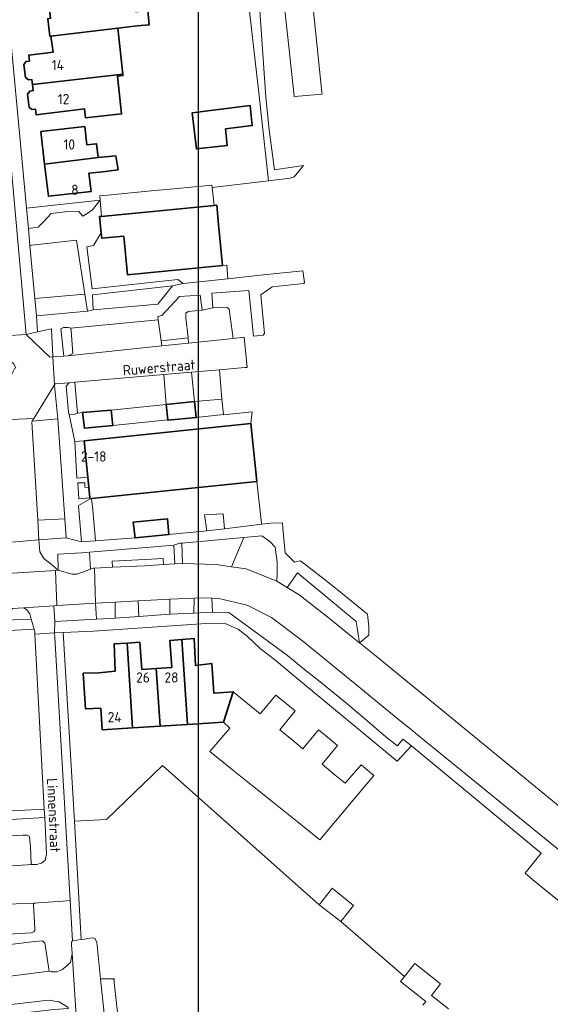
# Model space of a CAD drawing. Header units: metres. Extents: x 245598 to 248625, y 478632 to 481818.
# Tile 25 of 37: x 247755 to 247849, y 479591 to 479765. Entities that reach past the tile are written whole.
import ezdxf
from ezdxf.enums import TextEntityAlignment as Align

# ---------------------------------------------------------------- set-up
doc = ezdxf.new("R2010")
doc.units = ezdxf.units.M
for name, color, linetype, lineweight in [('B-XX-GR-GROENVOORZIENING-GV', 80, 'Continuous', 18), ('B-XX-GR-HOUTWAL-GV', 40, 'Continuous', 13), ('B-XX-IE-TERREINAFSCHEIDING_KUNSTMATIG_HEKWERK-G', 20, 'IE-TERREINAFSCHEIDING-KUNSTMATIG', 18), ('B-XX-OG-BEBOUWING-GV', 7, 'Continuous', 35), ('B-XX-OG-BEBOUWING-T18', 10, 'Continuous', 18), ('B-XX-OG-TERREIN_ERF-GV', 7, 'Continuous', 18), ('B-XX-OG-TOPOGRAFIE-T18', 10, 'Continuous', 18), ('B-XX-VH-ONVERHARD-GV', 252, 'Continuous', 18), ('B-XX-VH-VERHARDING_GESLOTEN-GV', 252, 'Continuous', 18), ('B-XX-VH-VERHARDING_OPEN-GV', 252, 'Continuous', 18), ('N-BH-KL-ET_LS_OV_LICHTMAST-S', 7, 'Continuous', 25)]:
    doc.layers.add(name, color=color, linetype=linetype, lineweight=lineweight)
doc.styles.add('NLCS-ISO-M-T18', font='NLCS-ISO.ttf', dxfattribs={"height": 1.8})
doc.linetypes.add('IE-TERREINAFSCHEIDING-KUNSTMATIG', pattern='A,4,[82,NLCS.shx,S=0.75,R=90,X=0,Y=0],4,-2', length=10)

msp = doc.modelspace()

# ---------------------------------------------------------------- linework, layer by layer
at = {"layer": 'B-XX-GR-GROENVOORZIENING-GV'}
for points in [[(247756.798, 479728.16), (247758.54, 479728.4), (247759.46, 479729.34), (247760.8, 479730.8), (247763.2, 479731.14), (247765.7, 479731.16), (247766.4, 479730.34), (247766.86, 479730.64), (247768.04, 479731.4), (247769.46, 479733.16), (247756.458, 479731.784)], [(247791.017, 479721.643), (247774.274, 479720.003), (247773.606, 479726.828), (247769.725, 479726.448), (247769.629, 479727.427), (247768.3, 479725.16), (247767.1, 479724.94), (247768.04, 479717.54), (247783.1, 479719.16), (247784.04, 479718.5), (247791.917, 479719.321), (247791.73, 479721.701)], [(247757.949, 479715.858), (247766.753, 479716.598), (247765.3, 479726.14), (247757.44, 479725.26), (247757.083, 479725.107)], [(247782.2, 479718.04), (247768.1, 479716.5), (247768.2, 479713.84), (247779.63, 479714.84)], [(247766.753, 479716.598), (247757.949, 479715.858), (247758.238, 479712.775), (247767.21, 479713.6)], [(247780.167, 479708.385), (247784.93, 479708.868), (247784.54, 479712.4), (247784.54, 479713.24), (247784.94, 479713.54), (247787.4, 479713.76), (247787.06, 479716.4), (247783.44, 479716.2), (247780.3, 479712.86), (247779.6, 479712.64), (247779.678, 479712.053)], [(247756.425, 479709.5), (247760.563, 479705.5), (247761.104, 479705.538), (247761.1, 479705.6), (247760.863, 479710.475), (247758.389, 479709.932)], [(247763.74, 479705.74), (247764.16, 479705.9), (247764.64, 479706.14), (247764.36, 479710.2), (247764.3, 479710.6), (247763.84, 479710.74), (247762.96, 479710.74), (247762.54, 479710.5), (247763.06, 479705.66)], [(247786.06, 479697.64), (247785.55, 479702.85), (247780.66, 479702.43), (247781.1, 479697.16)], [(247765.44, 479695.6), (247765, 479701.06), (247763.979, 479700.979), (247763.46, 479700.4), (247763.86, 479695.76), (247763.96, 479695.36), (247765.04, 479695.44)], [(247761.393, 479700.581), (247757.784, 479694.69), (247757.484, 479694.199), (247761.98, 479694.6), (247761.4, 479700.46)], [(247767.27, 479684.326), (247766.606, 479690.721), (247765, 479690.64), (247765.36, 479684.16)], [(247767.647, 479680.703), (247767.459, 479682.511), (247766.74, 479682.54), (247766.74, 479683.3), (247765.5, 479683.34), (247765.7, 479680.5)], [(247767.666, 479680.517), (247765.66, 479679.34), (247766.14, 479672.9), (247768.572, 479673.086), (247768.63, 479673.09), (247768.14, 479678.55), (247767.938, 479680.545)], [(247763.23, 479676.96), (247758.458, 479676.752), (247758.67, 479673.293), (247763.46, 479673.6)], [(247783.818, 479672.689), (247783.96, 479669.11), (247789.86, 479668.95), (247792.606, 479668.53), (247794.727, 479673.671)], [(247767.575, 479671.082), (247767.716, 479668.087), (247768.2, 479668.26), (247768.45, 479668.28), (247771.641, 479668.431), (247771.585, 479669.526), (247777.395, 479669.823), (247780.569, 479669.986), (247780.624, 479668.915), (247782.59, 479669.042), (247782.4, 479672.34), (247777.572, 479671.93)], [(247767.716, 479668.087), (247767.575, 479671.082), (247766.14, 479670.96), (247762.016, 479670.734), (247762.06, 479667.9), (247764.44, 479667.2), (247765.34, 479667.24), (247766.322, 479667.59)], [(247776.26, 479659.74), (247776.14, 479662.5), (247772.11, 479662.29), (247772.105, 479659.46)], [(247785.94, 479660.34), (247785.99, 479663.01), (247781.71, 479662.79), (247781.696, 479660.14)], [(247753.536, 479660.663), (247752.1, 479659.113), (247752.087, 479659.1), (247754.167, 479659.17), (247757.275, 479659.275), (247757.038, 479660.225), (247756.475, 479660.975), (247755.979, 479661.294), (247754, 479661.163)], [(247761.31, 479661.634), (247761.44, 479658.86), (247768.809, 479659.301), (247768.64, 479662.1), (247761.83, 479661.667)], [(247736.675, 479622.937), (247737.325, 479612.1), (247739.613, 479612.187), (247739.475, 479614.775), (247739.225, 479619.537), (247739.275, 479619.937), (247739.563, 479620.2), (247739.925, 479620.312), (247755.813, 479621.2), (247756.6, 479621.175), (247757.025, 479620.925), (247757.188, 479619.138), (247757.288, 479616.125), (247757.438, 479616.013), (247758.225, 479616.037), (247759.125, 479616.275), (247759.738, 479616.775), (247760.012, 479617.825), (247759.7, 479624.312)], [(247774.06, 479559.74), (247775.872, 479559.795), (247771.83, 479595.735), (247771.974, 479595.88), (247769.514, 479595.88), (247770.14, 479589.74)]]:
    msp.add_lwpolyline(points, close=True, dxfattribs=at)
msp.add_lwpolyline([(247740.375, 479600.325), (247757.938, 479602.425), (247759.212, 479602.537), (247759.725, 479602.225), (247760.436, 479597.213), (247760.938, 479597.125), (247760.975, 479597.113), (247761.8, 479597.088), (247762.675, 479597.425), (247763.512, 479598.075), (247763.999, 479598.528), (247764.225, 479598.738), (247764.488, 479600.325), (247764.375, 479601.875), (247764.375, 479602.325), (247764.563, 479602.56), (247764.148, 479609.639), (247762.927, 479609.56), (247758.538, 479609.275), (247757.925, 479609.187), (247757.762, 479609.1), (247757.7, 479608.912), (247757.962, 479604.713), (247757.938, 479604.363), (247757.775, 479604.125), (247757.3, 479603.975), (247740.962, 479603.025)], dxfattribs=at)
at = {"layer": 'B-XX-GR-HOUTWAL-GV'}
msp.add_lwpolyline([(247826.311, 479591.212), (247826.797, 479591.826), (247822.322, 479595.367), (247823.047, 479596.284), (247811.86, 479605.96), (247808.048, 479608.917), (247780.44, 479633.46), (247770.54, 479623.96), (247764.898, 479623.63), (247766.13, 479602.785), (247766.712, 479602.863), (247768.025, 479603.088), (247768.512, 479602.988), (247768.875, 479602.312), (247769.514, 479595.88), (247771.974, 479595.88), (247771.83, 479595.735), (247775.872, 479559.795)], dxfattribs=at)
at = {"layer": 'B-XX-IE-TERREINAFSCHEIDING_KUNSTMATIG_HEKWERK-G'}
for points in [[(247789.2, 479735.4), (247789.138, 479735.806), (247782.41, 479735.199), (247779, 479734.86), (247770.79, 479734.06)], [(247770.79, 479734.06), (247769.375, 479733.935), (247769.46, 479733.16)]]:
    msp.add_lwpolyline(points, dxfattribs=at)
at = {"layer": 'B-XX-OG-BEBOUWING-GV'}
for points in [[(247760.78, 479762.122), (247772.583, 479763.499), (247775.981, 479763.896), (247778.097, 479764.12), (247777.832, 479766.622), (247775.693, 479766.396), (247775.629, 479766.955), (247773.032, 479766.664), (247772.933, 479767.46), (247769.654, 479767.085), (247768.935, 479773.27), (247759.942, 479772.221), (247760.707, 479765.248), (247760.206, 479765.179), (247760.561, 479762.096)], [(247773.427, 479755.377), (247772.583, 479763.499), (247760.78, 479762.122), (247761.189, 479759.299), (247756.867, 479758.755), (247756.999, 479757.703), (247756.414, 479757.629), (247756.004, 479757.126), (247756.298, 479754.789), (247756.821, 479754.393), (247757.407, 479754.467), (247757.518, 479753.587)], [(247773.427, 479755.377), (247757.518, 479753.587), (247757.655, 479752.495), (247757.07, 479752.421), (247756.664, 479751.877), (247756.96, 479749.531), (247757.483, 479749.134), (247758.069, 479749.208), (247758.196, 479748.197), (247766.693, 479749.268), (247766.855, 479747.713), (247773.218, 479748.375), (247772.526, 479755.033), (247773.453, 479755.129)], [(247791.504, 479745.763), (247796.24, 479746.34), (247795.86, 479749.86), (247785.66, 479748.6), (247786.06, 479745.1), (247786.39, 479742.209), (247791.839, 479742.832)], [(247759.671, 479739.534), (247769.092, 479740.668), (247768.81, 479743.134), (247767.083, 479742.938), (247766.718, 479746.137), (247759.017, 479745.256)], [(247769.382, 479738.137), (247772.603, 479738.531), (247772.203, 479740.986), (247769.092, 479740.668), (247759.671, 479739.534), (247760.321, 479733.854), (247767.837, 479734.713), (247767.471, 479737.918)], [(247769.629, 479727.427), (247769.725, 479726.448), (247773.606, 479726.828), (247774.274, 479720.003), (247791.017, 479721.643), (247790.311, 479728.861), (247789.975, 479732.289), (247789.556, 479732.248), (247769.656, 479730.298), (247769.351, 479730.268)], [(247781.1, 479697.16), (247781.359, 479694.41), (247781.36, 479694.4), (247786.36, 479694.86), (247786.06, 479697.64)], [(247771.4, 479696.16), (247766.354, 479695.699), (247766.66, 479692.94), (247771.66, 479693.44)], [(247767.459, 479682.511), (247767.647, 479680.703), (247767.666, 479680.517), (247767.938, 479680.545), (247797.022, 479683.564), (247795.964, 479693.767), (247766.606, 479690.721), (247767.27, 479684.326)], [(247775.6, 479673.61), (247775.6, 479673.6), (247781.56, 479674.24), (247781.3, 479676.98), (247775.24, 479676.36)], [(247779.987, 479640.408), (247784.808, 479640.703), (247783.847, 479655.688), (247781.711, 479655.497), (247782.048, 479650.76), (247779.334, 479650.589)], [(247783.847, 479655.688), (247784.808, 479640.703), (247791.184, 479641.093), (247792.885, 479646.471), (247789.494, 479646.23), (247789.129, 479651.444), (247786.216, 479651.123), (247786.001, 479655.88)], [(247769.572, 479643.587), (247769.786, 479639.784), (247775.136, 479640.111), (247774.176, 479655.062), (247771.939, 479654.904), (247772.065, 479650.128), (247769.223, 479649.808), (247766.46, 479649.74), (247766.86, 479643.44)], [(247774.176, 479655.062), (247775.136, 479640.111), (247779.987, 479640.408), (247779.334, 479650.589), (247776.8, 479650.43), (247776.409, 479655.219)]]:
    msp.add_lwpolyline(points, close=True, dxfattribs=at)
at = {"layer": 'B-XX-OG-TERREIN_ERF-GV'}
for points in [[(247763.975, 479775.175), (247756.075, 479774.312), (247752.863, 479770.187), (247756.458, 479731.784), (247769.46, 479733.16), (247769.375, 479733.935), (247770.79, 479734.06), (247779, 479734.86), (247782.41, 479735.199), (247789.138, 479735.806), (247789.2, 479735.4), (247799.11, 479736.6), (247797.44, 479751.58), (247795.83, 479765.99), (247794.46, 479778.14), (247782.55, 479776.98), (247773.05, 479776.05)], [(247795.86, 479749.86), (247796.24, 479746.34), (247791.504, 479745.763), (247791.839, 479742.832), (247786.39, 479742.209), (247786.06, 479745.1), (247785.66, 479748.6)], [(247769.092, 479740.668), (247772.203, 479740.986), (247772.603, 479738.531), (247769.382, 479738.137), (247767.471, 479737.918), (247767.837, 479734.713), (247760.321, 479733.854), (247759.671, 479739.534), (247759.017, 479745.256), (247766.718, 479746.137), (247767.083, 479742.938), (247768.81, 479743.134)], [(247770.79, 479734.06), (247769.375, 479733.935), (247769.46, 479733.16), (247769.656, 479730.298), (247789.556, 479732.248), (247789.2, 479735.4), (247789.138, 479735.806), (247782.41, 479735.199), (247779, 479734.86)], [(247768.63, 479673.09), (247775.6, 479673.61), (247775.24, 479676.36), (247781.3, 479676.98), (247781.56, 479674.24), (247788.24, 479674.88), (247787.84, 479677.7), (247791.14, 479677.88), (247791.34, 479675.2), (247797.937, 479676.008), (247797.874, 479676.159), (247797.022, 479683.564), (247767.938, 479680.545), (247768.14, 479678.55)], [(247736.896, 479624.6), (247759.575, 479625.775), (247757.946, 479656.628), (247757.925, 479657.025), (247757.875, 479657.288), (247757.825, 479657.525), (247734.488, 479656.262), (247734.525, 479654.913), (247737.163, 479655.038), (247737.46, 479649.41), (247737.744, 479644.02), (247738.028, 479638.629), (247738.311, 479633.239), (247738.6, 479627.763), (247736.834, 479627.642)], [(247810.855, 479631.776), (247812.6, 479630.334), (247815.404, 479633.573), (247817.668, 479631.705), (247808.137, 479620.356), (247804.124, 479623.588), (247800.35, 479626.626), (247796.567, 479629.673), (247792.785, 479632.718), (247788.77, 479635.951), (247792.282, 479640.071), (247791.184, 479641.093), (247784.808, 479640.703), (247779.987, 479640.408), (247775.136, 479640.111), (247769.786, 479639.784), (247769.572, 479643.587), (247766.86, 479643.44), (247766.46, 479649.74), (247769.223, 479649.808), (247772.065, 479650.128), (247771.939, 479654.904), (247774.176, 479655.062), (247776.409, 479655.219), (247776.8, 479650.43), (247779.334, 479650.589), (247782.048, 479650.76), (247781.711, 479655.497), (247783.847, 479655.688), (247786.001, 479655.88), (247786.216, 479651.123), (247789.129, 479651.444), (247789.494, 479646.23), (247792.885, 479646.471), (247797.612, 479642.614), (247800.415, 479645.889), (247802.208, 479644.42), (247803.794, 479643.121), (247801.098, 479639.779), (247803.264, 479637.99), (247805.142, 479636.44), (247807.908, 479639.785), (247809.844, 479638.181), (247811.27, 479636.999), (247808.538, 479633.691)]]:
    msp.add_lwpolyline(points, close=True, dxfattribs=at)
for points in [[(247777.832, 479766.622), (247778.097, 479764.12), (247775.981, 479763.896), (247772.583, 479763.499), (247773.427, 479755.377), (247773.453, 479755.129), (247772.526, 479755.033), (247773.218, 479748.375), (247766.855, 479747.713), (247766.693, 479749.268), (247758.196, 479748.197), (247758.069, 479749.208), (247757.483, 479749.134), (247756.96, 479749.531), (247756.664, 479751.877), (247757.07, 479752.421), (247757.655, 479752.495), (247757.518, 479753.587), (247757.407, 479754.467), (247756.821, 479754.393), (247756.298, 479754.789), (247756.004, 479757.126), (247756.414, 479757.629), (247756.999, 479757.703), (247756.867, 479758.755), (247761.189, 479759.299), (247760.78, 479762.122), (247760.561, 479762.096), (247760.206, 479765.179)], [(247861.026, 479600.77), (247845.6, 479613.36), (247844.3, 479614.46), (247847.14, 479618), (247824.3, 479636.96), (247821.74, 479634.24), (247803.74, 479649.14), (247800.16, 479652.16), (247797.7, 479654.06), (247795.34, 479656.26), (247793.84, 479657.44), (247791.46, 479658.54), (247788.96, 479658.56), (247768.3, 479657.14), (247762.93, 479656.91), (247764.898, 479623.63), (247770.54, 479623.96), (247780.44, 479633.46), (247808.048, 479608.917), (247809.94, 479611.4), (247810.34, 479611.86), (247814.06, 479608.8), (247811.86, 479605.96), (247823.047, 479596.284), (247824.851, 479598.564), (247829.403, 479594.963), (247827.78, 479592.912), (247830.783, 479590.536)]]:
    msp.add_lwpolyline(points, dxfattribs=at)
at = {"layer": 'B-XX-VH-ONVERHARD-GV'}
msp.add_lwpolyline([(247783.5, 479672.66), (247782.4, 479672.34), (247782.59, 479669.042), (247783.96, 479669.11), (247783.818, 479672.689)], close=True, dxfattribs=at)
at = {"layer": 'B-XX-VH-VERHARDING_GESLOTEN-GV'}
for points in [[(247754, 479661.163), (247755.979, 479661.294), (247761.31, 479661.634), (247761.83, 479661.667), (247761.607, 479667.872), (247751.063, 479667.225)], [(247867.094, 479612.461), (247826.8, 479645.56), (247818.04, 479652.74), (247815.15, 479655.08), (247813.96, 479656.04), (247809.56, 479659.66), (247804.5, 479663.56), (247802.384, 479664.872), (247800.55, 479666.01), (247800.55, 479666), (247795.16, 479668.14), (247792.606, 479668.53), (247789.86, 479668.95), (247783.96, 479669.11), (247782.59, 479669.042), (247780.624, 479668.915), (247777.3, 479668.7), (247771.641, 479668.431), (247768.45, 479668.28), (247768.64, 479662.1), (247772.11, 479662.29), (247776.14, 479662.5), (247781.71, 479662.79), (247785.99, 479663.01), (247787.06, 479663.06), (247789.14, 479662.96), (247790.36, 479662.9), (247795.36, 479661.76), (247799.6, 479659.6), (247804.86, 479655.65), (247807.361, 479653.602), (247810.55, 479650.99), (247814.99, 479647.35), (247817.99, 479644.9), (247822.59, 479641.13), (247824.2, 479639.8), (247825.34, 479638.86), (247850.234, 479618.585)], [(247770.14, 479589.74), (247769.514, 479595.88), (247768.875, 479602.312), (247768.512, 479602.988), (247768.025, 479603.088), (247766.712, 479602.863), (247766.13, 479602.785), (247764.575, 479602.575), (247764.563, 479602.56), (247764.375, 479602.325), (247764.375, 479601.875), (247764.488, 479600.325), (247765.325, 479587.475)], [(247765.325, 479587.475), (247764.488, 479600.325), (247764.225, 479598.738), (247763.999, 479598.528), (247763.512, 479598.075), (247762.675, 479597.425), (247761.8, 479597.088), (247760.975, 479597.113), (247760.938, 479597.125), (247760.436, 479597.213), (247760.438, 479597.2), (247739.825, 479594.575), (247738.337, 479594.388), (247736.289, 479594.141), (247721.012, 479592.3), (247691.637, 479588.775)], [(247697.863, 479584.825), (247760.363, 479592.075), (247762.212, 479591.8), (247763.625, 479590.925)]]:
    msp.add_lwpolyline(points, dxfattribs=at)
msp.add_lwpolyline([(247768.64, 479662.1), (247768.45, 479668.28), (247768.2, 479668.26), (247767.716, 479668.087), (247766.322, 479667.59), (247765.34, 479667.24), (247764.44, 479667.2), (247762.06, 479667.9), (247761.607, 479667.872), (247761.83, 479661.667)], close=True, dxfattribs=at)
at = {"layer": 'B-XX-VH-VERHARDING_OPEN-GV'}
for points in [[(247796.4, 479779.86), (247797.16, 479779.56), (247800.94, 479776.46), (247801.2, 479773.83), (247803.6, 479751.49), (247803.66, 479751.44), (247808.528, 479751.86), (247808.49, 479752.23), (247807.5, 479761.91), (247806.973, 479767.059), (247806.512, 479771.56), (247805.972, 479776.84), (247805.786, 479778.66), (247805, 479786.34), (247784.14, 479784.26), (247783.086, 479784.249), (247782.14, 479784.24), (247781.8, 479784.41), (247782.39, 479778.43), (247782.392, 479778.409)], [(247797.1, 479773.46), (247796.4, 479779.86), (247782.392, 479778.409), (247782.55, 479776.98), (247794.46, 479778.14), (247795.83, 479765.99), (247797.44, 479751.58), (247799.11, 479736.6), (247802.91, 479737.06), (247802.911, 479737.05), (247803.6, 479737.26), (247805.27, 479739.268), (247800.127, 479738.534), (247799.2, 479745.56), (247798.64, 479751.34)], [(247750.3, 479723.575), (247751.587, 479709.725), (247751.674, 479709.179), (247756.425, 479709.5), (247751.512, 479763.425), (247751.438, 479763.838), (247746.613, 479763.062), (247748.012, 479748.075), (247748.822, 479739.382), (247749.113, 479736.262), (247749.825, 479728.638), (247750.147, 479725.207)], [(247769.656, 479730.298), (247769.46, 479733.16), (247768.04, 479731.4), (247766.86, 479730.64), (247766.4, 479730.34), (247765.7, 479731.16), (247763.2, 479731.14), (247760.8, 479730.8), (247759.46, 479729.34), (247758.54, 479728.4), (247756.798, 479728.16), (247757.083, 479725.107), (247757.44, 479725.26), (247765.3, 479726.14), (247766.753, 479716.598), (247767.21, 479713.6), (247768.2, 479713.84), (247768.1, 479716.5), (247782.2, 479718.04), (247784.04, 479718.5), (247783.1, 479719.16), (247768.04, 479717.54), (247767.1, 479724.94), (247768.3, 479725.16), (247769.629, 479727.427), (247769.351, 479730.268)], [(247789.3, 479714.16), (247789.14, 479716.76), (247795.66, 479717.24), (247796.46, 479709.16), (247798.14, 479709.34), (247798.411, 479709.683), (247797.74, 479716.46), (247799.74, 479717.9), (247805.35, 479718.5), (247805.456, 479718.624), (247805.14, 479720.7), (247797.637, 479719.918), (247791.917, 479719.321), (247784.04, 479718.5), (247782.2, 479718.04), (247779.63, 479714.84), (247768.2, 479713.84), (247767.21, 479713.6), (247758.238, 479712.775), (247758.389, 479709.932), (247760.863, 479710.475), (247761.1, 479705.6), (247761.104, 479705.538), (247763.06, 479705.66), (247762.54, 479710.5), (247762.96, 479710.74), (247763.84, 479710.74), (247764.3, 479710.6), (247779.678, 479712.053), (247779.6, 479712.64), (247780.3, 479712.86), (247783.44, 479716.2), (247787.06, 479716.4), (247787.4, 479713.76)], [(247787.4, 479713.76), (247784.94, 479713.54), (247784.54, 479713.24), (247784.54, 479712.4), (247784.93, 479708.868), (247785.03, 479707.96), (247792.89, 479708.79), (247792.16, 479713.94), (247791.84, 479714.26), (247791.24, 479714.3), (247789.3, 479714.16)], [(247764.3, 479710.6), (247764.36, 479710.2), (247764.64, 479706.14), (247764.16, 479705.9), (247763.74, 479705.74), (247780.29, 479707.46), (247780.167, 479708.385), (247779.678, 479712.053)], [(247752.1, 479706.425), (247752.762, 479705.525), (247754.2, 479704.375), (247754.575, 479703.625), (247754.438, 479703.525), (247753.9, 479702.475), (247752.5, 479700.663), (247752.188, 479700.288), (247752.012, 479700.088), (247752.359, 479694.46), (247757.784, 479694.69), (247761.393, 479700.581), (247761.104, 479705.538), (247760.563, 479705.5), (247756.425, 479709.5), (247751.674, 479709.179), (247752.113, 479706.425)], [(247785.03, 479707.96), (247780.29, 479707.46), (247763.74, 479705.74), (247763.06, 479705.66), (247761.104, 479705.538), (247761.393, 479700.581), (247761.512, 479700.775), (247763.979, 479700.979), (247765, 479701.06), (247780.66, 479702.43), (247785.55, 479702.85), (247790.46, 479703.28), (247794.94, 479703.66), (247795.36, 479703.68), (247794.79, 479708.99), (247792.89, 479708.79)], [(247780.29, 479707.46), (247785.03, 479707.96), (247784.93, 479708.868), (247780.167, 479708.385)], [(247766.354, 479695.699), (247771.4, 479696.16), (247781.1, 479697.16), (247780.66, 479702.43), (247765, 479701.06), (247765.44, 479695.6)], [(247785.55, 479702.85), (247786.06, 479697.64), (247790.9, 479698.06), (247790.712, 479700.295), (247790.46, 479703.28)], [(247763.46, 479673.6), (247766.14, 479672.9), (247765.66, 479679.34), (247767.666, 479680.517), (247767.647, 479680.703), (247765.7, 479680.5), (247765.5, 479683.34), (247766.74, 479683.3), (247766.74, 479682.54), (247767.459, 479682.511), (247767.27, 479684.326), (247765.36, 479684.16), (247765, 479690.64), (247763.96, 479695.36), (247763.86, 479695.76), (247763.46, 479700.4), (247763.979, 479700.979), (247761.512, 479700.775), (247761.393, 479700.581), (247761.4, 479700.46), (247761.98, 479694.6), (247763.23, 479676.96)], [(247771.4, 479696.16), (247771.66, 479693.44), (247781.359, 479694.41), (247781.1, 479697.16)], [(247790.9, 479698.06), (247786.06, 479697.64), (247786.36, 479694.86), (247791.199, 479695.35)], [(247781.359, 479694.41), (247771.66, 479693.44), (247766.66, 479692.94), (247766.354, 479695.699), (247765.44, 479695.6), (247765.04, 479695.44), (247763.96, 479695.36), (247765, 479690.64), (247766.606, 479690.721), (247795.964, 479693.767), (247796.2, 479695.84), (247791.2, 479695.34), (247791.199, 479695.35), (247786.36, 479694.86), (247781.36, 479694.4)], [(247753.5, 479675.925), (247753.8, 479673.3), (247753.8, 479672.887), (247758.67, 479673.293), (247758.458, 479676.752), (247757.4, 479694.063), (247757.484, 479694.199), (247757.784, 479694.69), (247752.359, 479694.46), (247752.386, 479694.033), (247752.532, 479691.665), (247752.663, 479689.538), (247753.212, 479678.413), (247753.35, 479677.222)], [(247758.458, 479676.752), (247763.23, 479676.96), (247761.98, 479694.6), (247757.484, 479694.199), (247757.4, 479694.063)], [(247762.06, 479667.9), (247762.016, 479670.734), (247766.14, 479670.96), (247767.575, 479671.082), (247777.572, 479671.93), (247782.4, 479672.34), (247783.5, 479672.66), (247783.818, 479672.689), (247794.727, 479673.671), (247797.94, 479673.96), (247799.36, 479672.96), (247800.3, 479672), (247800.64, 479669.34), (247800.6, 479667.36), (247800.55, 479666.01), (247802.384, 479664.872), (247804.2, 479667.44), (247814.56, 479658.84), (247815.15, 479655.08), (247816.76, 479656.44), (247816.75, 479657.91), (247816.56, 479660.15), (247816.56, 479660.16), (247812.118, 479663.766), (247809.44, 479665.94), (247805.469, 479668.956), (247804.7, 479669.54), (247803.66, 479669.34), (247802.6, 479670.4), (247802.04, 479670.96), (247801.64, 479675.3), (247801.548, 479676.28), (247799.5, 479676.2), (247797.937, 479676.008), (247791.34, 479675.2), (247788.24, 479674.86), (247788.24, 479674.88), (247781.56, 479674.24), (247775.6, 479673.6), (247775.6, 479673.61), (247768.63, 479673.09), (247768.572, 479673.086), (247766.14, 479672.9), (247763.46, 479673.6), (247758.67, 479673.293), (247758.8, 479671.163), (247759.525, 479669.988), (247760.813, 479668.975)], [(247762.06, 479667.9), (247760.813, 479668.975), (247759.525, 479669.988), (247758.8, 479671.163), (247758.67, 479673.293), (247753.8, 479672.887), (247753.788, 479672.025), (247753.375, 479670.687), (247752.725, 479669.713), (247751.887, 479668.3), (247751.063, 479667.225), (247761.607, 479667.872)], [(247777.395, 479669.823), (247771.585, 479669.526), (247771.641, 479668.431), (247777.3, 479668.7), (247780.624, 479668.915), (247780.569, 479669.986)], [(247776.14, 479662.5), (247776.26, 479659.74), (247781.696, 479660.14), (247781.71, 479662.79)], [(247785.99, 479663.01), (247785.94, 479660.34), (247789.24, 479660.5), (247789.14, 479662.96), (247787.06, 479663.06)], [(247757.946, 479656.628), (247761.4, 479656.86), (247761.44, 479658.86), (247761.31, 479661.634), (247755.979, 479661.294), (247756.475, 479660.975), (247757.038, 479660.225), (247757.275, 479659.275), (247757.825, 479657.525), (247757.875, 479657.288), (247757.925, 479657.025)], [(247768.809, 479659.301), (247772.105, 479659.46), (247772.11, 479662.29), (247768.64, 479662.1)], [(247772.105, 479659.46), (247768.809, 479659.301), (247761.44, 479658.86), (247761.4, 479656.86), (247762.93, 479656.91), (247768.3, 479657.14), (247788.96, 479658.56), (247791.46, 479658.54), (247793.84, 479657.44), (247795.34, 479656.26), (247797.7, 479654.06), (247800.16, 479652.16), (247803.74, 479649.14), (247821.74, 479634.24), (247824.3, 479636.96), (247822.781, 479638.12), (247821.8, 479636.96), (247820.142, 479638.259), (247815.633, 479642.046), (247812.6, 479644.64), (247808.2, 479648.24), (247805.143, 479650.638), (247802.44, 479652.86), (247792.1, 479660.46), (247789.24, 479660.5), (247785.94, 479660.34), (247781.696, 479660.14), (247776.26, 479659.74)], [(247757.925, 479609.187), (247758.538, 479609.275), (247762.927, 479609.56), (247764.148, 479609.639), (247761.44, 479656.06), (247761.4, 479656.86), (247757.946, 479656.628), (247759.575, 479625.775), (247759.7, 479624.312), (247760.012, 479617.825), (247759.738, 479616.775), (247759.125, 479616.275), (247758.225, 479616.037), (247757.438, 479616.013), (247739.475, 479614.775), (247739.613, 479612.187), (247739.712, 479610.275), (247739.8, 479608.575)], [(247764.148, 479609.639), (247764.563, 479602.56), (247764.575, 479602.575), (247766.13, 479602.785), (247764.898, 479623.63), (247762.93, 479656.91), (247761.4, 479656.86), (247761.44, 479656.06)], [(247759.575, 479625.775), (247736.896, 479624.6), (247736.675, 479622.937), (247759.7, 479624.312)], [(247757.438, 479616.013), (247757.288, 479616.125), (247757.188, 479619.138), (247757.025, 479620.925), (247756.6, 479621.175), (247755.813, 479621.2), (247739.925, 479620.312), (247739.563, 479620.2), (247739.275, 479619.937), (247739.225, 479619.537), (247739.475, 479614.775)], [(247740.225, 479603.287), (247740.525, 479603.025), (247740.962, 479603.025), (247757.3, 479603.975), (247757.775, 479604.125), (247757.938, 479604.363), (247757.962, 479604.713), (247757.7, 479608.912), (247757.762, 479609.1), (247757.925, 479609.187), (247739.8, 479608.575), (247740.063, 479603.6)], [(247739.863, 479599.888), (247740.363, 479595.225), (247740.225, 479594.863), (247739.825, 479594.575), (247760.438, 479597.2), (247760.436, 479597.213), (247759.725, 479602.225), (247759.212, 479602.537), (247757.938, 479602.425), (247740.375, 479600.325), (247739.875, 479600.187)], [(247761.275, 479590.425), (247763.842, 479590.633), (247763.625, 479590.925), (247762.212, 479591.8), (247760.363, 479592.075), (247697.863, 479584.825), (247695.825, 479584.162), (247694.575, 479583.287), (247693.537, 479581.825), (247693.486, 479581.515), (247697.238, 479582.912), (247739.475, 479588), (247747.146, 479588.801)]]:
    msp.add_lwpolyline(points, close=True, dxfattribs=at)
for points in [[(247750.772, 479765.897), (247750.837, 479765.338), (247751.438, 479763.838), (247751.512, 479763.425), (247756.425, 479709.5), (247758.389, 479709.932), (247758.238, 479712.775), (247757.949, 479715.858), (247757.083, 479725.107), (247756.798, 479728.16), (247756.458, 479731.784), (247752.863, 479770.187), (247752.775, 479772.025), (247752.462, 479774.488)], [(247734.488, 479656.262), (247757.825, 479657.525), (247757.275, 479659.275), (247754.167, 479659.17)]]:
    msp.add_lwpolyline(points, dxfattribs=at)
at = {"layer": 'N-BH-KL-ET_LS_OV_LICHTMAST-S'}
msp.add_lwpolyline([(247350.967, 479938.719), (247786.737, 479938.719), (247786.737, 479173.521), (247350.967, 479173.521)], close=True, dxfattribs=at)

# ---------------------------------------------------------------- texts
at = {"layer": 'B-XX-OG-BEBOUWING-T18', "style": 'NLCS-ISO-M-T18'}
for s, p in [('14', (247762, 479757)), ('12', (247763, 479751)), ('10', (247764, 479743)), ('8', (247765, 479735)), ('2-18', (247768.313, 479687.971)), ('26', (247777, 479649)), ('28', (247782, 479649)), ('24', (247772, 479642))]:
    msp.add_text(s, height=1.8, dxfattribs=at).set_placement(p, align=Align.MIDDLE_CENTER)
at = {"layer": 'B-XX-OG-TOPOGRAFIE-T18', "style": 'NLCS-ISO-M-T18'}
for s, rotation, p in [('Ruwerstraat', 4.7, (247779.826, 479703.669)), ('Linnenstraat', 272.6, (247761.258, 479624.686))]:
    msp.add_text(s, height=1.8, rotation=rotation, dxfattribs=at).set_placement(p, align=Align.MIDDLE_CENTER)

doc.saveas('drawing.dxf')
